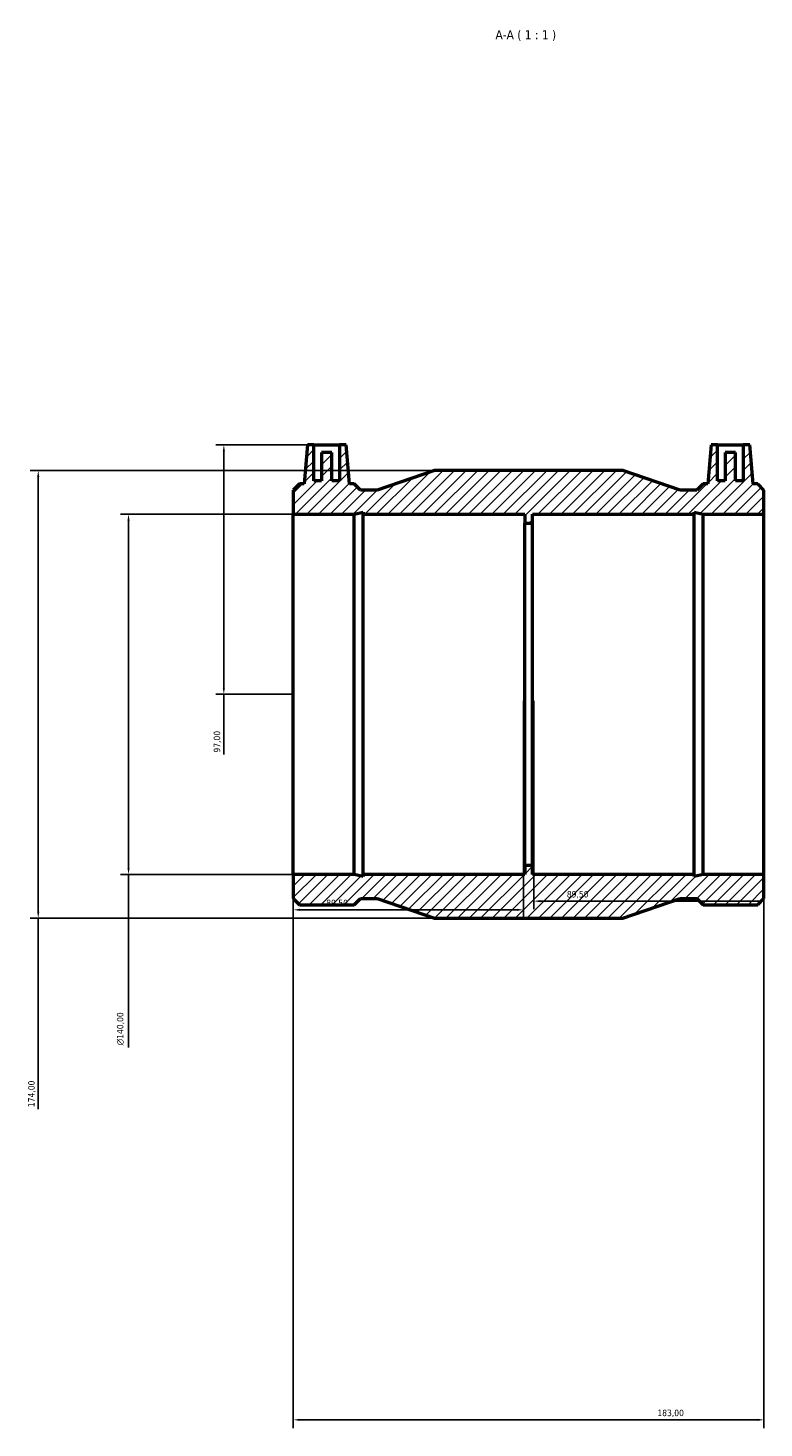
# Model space of a CAD drawing. Header units: millimetres. Extents: x -168 to 1261, y -220 to 1891.
# Tile 6 of 6: x 256 to 542, y 1347 to 1891. Entities that reach past the tile are written whole.
import ezdxf

# ---------------------------------------------------------------- set-up
doc = ezdxf.new("R2010")
doc.units = ezdxf.units.MM
for name, color, linetype, lineweight in [('Dimension (ISO)', 7, 'Continuous', 25), ('Hatch (ISO)', 7, 'Continuous', 18), ('Symbol (ISO)', 7, 'Continuous', 25), ('Visible (ISO)', 7, 'Continuous', 50)]:
    doc.layers.add(name, color=color, linetype=linetype, lineweight=lineweight)
doc.styles.add('Label Text (ISO)', font='tahoma.ttf')
doc.styles.add('Note Text (ISO)', font='tahoma.ttf')
doc.dimstyles.new('Default (ISO)', dxfattribs={"dimtxt": 2.5, "dimasz": 2.5, "dimexe": 3.175, "dimexo": 0, "dimgap": 0.762, "dimtad": 1, "dimrnd": 1e-08, "dimzin": 0, "dimtxsty": 'Note Text (ISO)', "dimcen": 0.09, "dimdle": 10, "dimclrd": 256, "dimclre": 256, "dimclrt": 232, "dimazin": 0, "dimtfac": 1.40208, "dimtmove": 0, "dimatfit": 3, "dimfxl": 1, "dimtolj": 1, "dimtzin": 0, "dimlwd": -1, "dimlwe": -1, "dimarcsym": 0})

# ---------------------------------------------------------------- blocks, each defined once
blk = doc.blocks.new('*D7')
at = {"layer": 'Defpoints', "color": 0, "transparency": 16777216}
for p in [(359.03, 1562.43), (542.03, 1562.43), (542.03, 1350.43)]:
    blk.add_point(p, dxfattribs=at)
at = {"layer": 'Dimension (ISO)', "transparency": 16777216}
for p, q in [((359.03, 1562.43), (359.03, 1347.25)), ((542.03, 1562.43), (542.03, 1347.25)), ((361.53, 1350.43), (539.53, 1350.43))]:
    blk.add_line(p, q, dxfattribs=at)
for points in [[(361.53, 1350.84), (361.53, 1350.01), (359.03, 1350.43)], [(539.53, 1350.84), (539.53, 1350.01), (542.03, 1350.43)]]:
    blk.add_solid(points, dxfattribs=at)
at = {"layer": 'Dimension (ISO)', "color": 232, "true_color": 0xca0064, "transparency": 16777216, "insert": (500.58, 1354.37), "char_height": 2.5, "attachment_point": 1, "style": 'Note Text (ISO)'}
blk.add_mtext('\\A1;183,00', dxfattribs=at)
blk = doc.blocks.new('*D8')
at = {"layer": 'Defpoints', "color": 0, "transparency": 16777216}
for p in [(452.53, 1629.93), (542.03, 1562.43), (452.53, 1552.03)]:
    blk.add_point(p, dxfattribs=at)
at = {"layer": 'Dimension (ISO)', "transparency": 16777216}
for p, q in [((452.53, 1629.93), (452.53, 1548.86)), ((542.03, 1562.43), (542.03, 1548.86)), ((539.53, 1552.03), (455.03, 1552.03))]:
    blk.add_line(p, q, dxfattribs=at)
for points in [[(455.03, 1552.45), (455.03, 1551.61), (452.53, 1552.03)], [(539.53, 1552.45), (539.53, 1551.61), (542.03, 1552.03)]]:
    blk.add_solid(points, dxfattribs=at)
at = {"layer": 'Dimension (ISO)', "color": 232, "true_color": 0xca0064, "transparency": 16777216, "insert": (465.39, 1555.97), "char_height": 2.5, "attachment_point": 1, "style": 'Note Text (ISO)'}
blk.add_mtext('\\A1;89,50', dxfattribs=at)
blk = doc.blocks.new('*D9')
at = {"layer": 'Defpoints', "color": 0, "transparency": 16777216}
for p in [(448.53, 1629.93), (359.03, 1562.43), (359.03, 1548.66)]:
    blk.add_point(p, dxfattribs=at)
at = {"layer": 'Dimension (ISO)', "transparency": 16777216}
for p, q in [((448.53, 1629.93), (448.53, 1545.49)), ((359.03, 1562.43), (359.03, 1545.49)), ((446.03, 1548.66), (361.53, 1548.66))]:
    blk.add_line(p, q, dxfattribs=at)
for points in [[(361.53, 1549.08), (361.53, 1548.25), (359.03, 1548.66)], [(446.03, 1549.08), (446.03, 1548.25), (448.53, 1548.66)]]:
    blk.add_solid(points, dxfattribs=at)
at = {"layer": 'Dimension (ISO)', "color": 232, "true_color": 0xca0064, "transparency": 16777216, "insert": (371.89, 1552.6), "char_height": 2.5, "attachment_point": 1, "style": 'Note Text (ISO)'}
blk.add_mtext('\\A1;89,50', dxfattribs=at)
blk = doc.blocks.new('*D10')
at = {"layer": 'Defpoints', "color": 0, "transparency": 16777216}
for p in [(367.08, 1729.43), (332.08, 1632.43), (359.03, 1632.43)]:
    blk.add_point(p, dxfattribs=at)
at = {"layer": 'Dimension (ISO)', "transparency": 16777216}
for p, q in [((367.08, 1729.43), (328.91, 1729.43)), ((332.08, 1726.93), (332.08, 1634.93)), ((359.03, 1632.43), (328.91, 1632.43)), ((332.08, 1632.43), (332.08, 1609.02))]:
    blk.add_line(p, q, dxfattribs=at)
for points in [[(331.66, 1726.93), (332.5, 1726.93), (332.08, 1729.43)], [(331.66, 1634.93), (332.5, 1634.93), (332.08, 1632.43)]]:
    blk.add_solid(points, dxfattribs=at)
at = {"layer": 'Dimension (ISO)', "color": 232, "true_color": 0xca0064, "transparency": 16777216, "insert": (328.15, 1609.78), "char_height": 2.5, "attachment_point": 1, "rotation": 90, "style": 'Note Text (ISO)'}
blk.add_mtext('\\A1;97,00', dxfattribs=at)
blk = doc.blocks.new('*D11')
at = {"layer": 'Defpoints', "color": 0, "transparency": 16777216}
for p in [(413.93, 1719.43), (259.93, 1545.43), (413.93, 1545.43)]:
    blk.add_point(p, dxfattribs=at)
at = {"layer": 'Dimension (ISO)', "transparency": 16777216}
for p, q in [((413.93, 1719.43), (256.76, 1719.43)), ((259.93, 1716.93), (259.93, 1547.93)), ((413.93, 1545.43), (256.76, 1545.43)), ((259.93, 1545.43), (259.93, 1471.21))]:
    blk.add_line(p, q, dxfattribs=at)
for points in [[(259.51, 1716.93), (260.35, 1716.93), (259.93, 1719.43)], [(259.51, 1547.93), (260.35, 1547.93), (259.93, 1545.43)]]:
    blk.add_solid(points, dxfattribs=at)
at = {"layer": 'Dimension (ISO)', "color": 232, "true_color": 0xca0064, "transparency": 16777216, "insert": (256, 1471.97), "char_height": 2.5, "attachment_point": 1, "rotation": 90, "style": 'Note Text (ISO)'}
blk.add_mtext('\\A1;174,00', dxfattribs=at)
blk = doc.blocks.new('*D12')
at = {"layer": 'Defpoints', "color": 0, "transparency": 16777216}
for p in [(359.03, 1702.43), (295.03, 1562.43), (359.03, 1562.43)]:
    blk.add_point(p, dxfattribs=at)
at = {"layer": 'Dimension (ISO)', "transparency": 16777216}
for p, q in [((359.03, 1702.43), (291.86, 1702.43)), ((295.03, 1699.93), (295.03, 1564.93)), ((359.03, 1562.43), (291.86, 1562.43)), ((295.03, 1562.43), (295.03, 1495.17))]:
    blk.add_line(p, q, dxfattribs=at)
for points in [[(294.61, 1699.93), (295.45, 1699.93), (295.03, 1702.43)], [(294.61, 1564.93), (295.45, 1564.93), (295.03, 1562.43)]]:
    blk.add_solid(points, dxfattribs=at)
at = {"layer": 'Dimension (ISO)', "color": 232, "true_color": 0xca0064, "transparency": 16777216, "insert": (290.51, 1495.93), "char_height": 2.5, "attachment_point": 1, "rotation": 90, "style": 'Note Text (ISO)'}
blk.add_mtext('\\A1;\\fAIGDT|b0|i0;\\H2.5000;\\ln\\fTahoma|b0|i0;\\H2.5000;140,00', dxfattribs=at)

msp = doc.modelspace()

# ---------------------------------------------------------------- hatches: boundary and pattern name
at = {"layer": 'Hatch (ISO)'}
h = msp.add_hatch(dxfattribs=at)
h.set_pattern_fill('ANSI31', color=256, scale=25.4, style=0)
h.set_pattern_definition([(45, (0, 0), (-2.245064, 2.245064), [])])
h.paths.add_polyline_path([(359.031, 1711.754), (359.031, 1702.427), (382.678, 1702.427), (386.204, 1703.177), (386.204, 1702.427), (449.031, 1702.427), (449.031, 1698.927), (452.031, 1698.927), (452.031, 1702.427), (514.859, 1702.427), (514.859, 1703.177), (518.385, 1702.427), (542.031, 1702.427), (542.031, 1711.754), (539.578, 1714.207), (537.813, 1714.207), (536.481, 1729.427), (533.981, 1729.427), (533.981, 1715.427), (530.981, 1715.427), (530.981, 1726.427), (526.981, 1726.427), (526.981, 1715.427), (523.981, 1715.427), (523.981, 1729.427), (521.481, 1729.427), (520.15, 1714.207), (518.385, 1714.207), (515.931, 1711.754), (509.406, 1711.754), (487.131, 1719.427), (413.931, 1719.427), (391.656, 1711.754), (385.131, 1711.754), (382.678, 1714.207), (380.913, 1714.207), (379.581, 1729.427), (377.081, 1729.427), (377.081, 1715.427), (374.081, 1715.427), (374.081, 1726.427), (370.081, 1726.427), (370.081, 1715.427), (367.081, 1715.427), (367.081, 1729.427), (364.581, 1729.427), (363.25, 1714.207), (361.485, 1714.207)])
h.paths.add_polyline_path([(359.031, 1562.427), (359.031, 1553.101), (361.485, 1550.647), (382.678, 1550.647), (385.131, 1553.101), (391.656, 1553.101), (413.931, 1545.427), (487.131, 1545.427), (509.406, 1553.101), (515.931, 1553.101), (518.385, 1550.647), (539.578, 1550.647), (542.031, 1553.101), (542.031, 1562.427), (518.385, 1562.427), (514.859, 1561.678), (514.859, 1562.427), (452.031, 1562.427), (452.031, 1565.927), (449.031, 1565.927), (449.031, 1562.427), (386.204, 1562.427), (386.204, 1561.678), (382.678, 1562.427)])

# ---------------------------------------------------------------- linework, layer by layer
at = {"layer": 'Visible (ISO)'}
for p, q in [((364.581, 1729.427), (363.25, 1714.207)), ((367.081, 1729.427), (364.581, 1729.427)), ((367.081, 1715.427), (367.081, 1729.427)), ((367.081, 1729.427), (377.081, 1729.427)), ((374.081, 1726.427), (370.081, 1726.427)), ((370.081, 1726.427), (370.081, 1715.427)), ((374.081, 1715.427), (374.081, 1726.427)), ((379.581, 1729.427), (377.081, 1729.427)), ((377.081, 1729.427), (377.081, 1715.427)), ((380.913, 1714.207), (379.581, 1729.427)), ((521.481, 1729.427), (520.15, 1714.207)), ((523.981, 1729.427), (521.481, 1729.427)), ((523.981, 1715.427), (523.981, 1729.427)), ((523.981, 1729.427), (533.981, 1729.427)), ((530.981, 1726.427), (526.981, 1726.427)), ((526.981, 1726.427), (526.981, 1715.427)), ((530.981, 1715.427), (530.981, 1726.427)), ((536.481, 1729.427), (533.981, 1729.427)), ((533.981, 1729.427), (533.981, 1715.427)), ((537.813, 1714.207), (536.481, 1729.427)), ((361.485, 1714.207), (359.031, 1711.754)), ((363.25, 1714.207), (361.485, 1714.207)), ((370.081, 1715.427), (367.081, 1715.427)), ((377.081, 1715.427), (374.081, 1715.427)), ((382.678, 1714.207), (380.913, 1714.207)), ((385.131, 1711.754), (382.678, 1714.207)), ((413.931, 1719.427), (391.656, 1711.754)), ((487.131, 1719.427), (413.931, 1719.427)), ((509.406, 1711.754), (487.131, 1719.427)), ((518.385, 1714.207), (515.931, 1711.754)), ((520.15, 1714.207), (518.385, 1714.207)), ((526.981, 1715.427), (523.981, 1715.427)), ((533.981, 1715.427), (530.981, 1715.427)), ((539.578, 1714.207), (537.813, 1714.207)), ((542.031, 1711.754), (539.578, 1714.207)), ((359.031, 1711.754), (359.031, 1702.427)), ((391.656, 1711.754), (385.131, 1711.754)), ((515.931, 1711.754), (509.406, 1711.754)), ((542.031, 1702.427), (542.031, 1711.754)), ((359.031, 1702.427), (382.678, 1702.427)), ((359.031, 1562.427), (359.031, 1702.427)), ((382.678, 1702.427), (386.204, 1703.177)), ((382.678, 1562.427), (382.678, 1702.427)), ((386.204, 1703.177), (386.204, 1702.427)), ((386.204, 1702.427), (449.031, 1702.427)), ((386.204, 1562.427), (386.204, 1702.427)), ((449.031, 1702.427), (449.031, 1698.927)), ((449.031, 1698.927), (452.031, 1698.927)), ((449.031, 1565.927), (449.031, 1698.927)), ((452.031, 1698.927), (452.031, 1702.427)), ((452.031, 1702.427), (514.859, 1702.427)), ((452.031, 1565.927), (452.031, 1698.927)), ((514.859, 1702.427), (514.859, 1703.177)), ((514.859, 1703.177), (518.385, 1702.427)), ((514.859, 1562.427), (514.859, 1702.427)), ((518.385, 1702.427), (542.031, 1702.427)), ((518.385, 1562.427), (518.385, 1702.427)), ((542.031, 1562.427), (542.031, 1702.427)), ((359.031, 1562.427), (359.031, 1553.101)), ((382.678, 1562.427), (359.031, 1562.427)), ((386.204, 1561.678), (382.678, 1562.427)), ((449.031, 1562.427), (386.204, 1562.427)), ((386.204, 1562.427), (386.204, 1561.678)), ((452.031, 1565.927), (449.031, 1565.927)), ((449.031, 1565.927), (449.031, 1562.427)), ((452.031, 1562.427), (452.031, 1565.927)), ((514.859, 1562.427), (452.031, 1562.427)), ((518.385, 1562.427), (514.859, 1561.678)), ((514.859, 1561.678), (514.859, 1562.427)), ((542.031, 1562.427), (518.385, 1562.427)), ((542.031, 1553.101), (542.031, 1562.427)), ((359.031, 1553.101), (361.485, 1550.647)), ((382.678, 1550.647), (385.131, 1553.101)), ((385.131, 1553.101), (391.656, 1553.101)), ((391.656, 1553.101), (413.931, 1545.427)), ((487.131, 1545.427), (509.406, 1553.101)), ((509.406, 1553.101), (515.931, 1553.101)), ((515.931, 1553.101), (518.385, 1550.647)), ((539.578, 1550.647), (542.031, 1553.101)), ((361.485, 1550.647), (382.678, 1550.647)), ((518.385, 1550.647), (539.578, 1550.647)), ((413.931, 1545.427), (487.131, 1545.427))]:
    msp.add_line(p, q, dxfattribs=at)

# ---------------------------------------------------------------- texts
at = {"layer": 'Symbol (ISO)', "insert": (437.669, 1886.427), "char_height": 3.5, "attachment_point": 7, "style": 'Label Text (ISO)'}
msp.add_mtext('A-A ( 1 : 1 )', dxfattribs=at)

# ---------------------------------------------------------------- dimensions: what is measured, and where the dimension line sits
at = {"layer": 'Dimension (ISO)'}
for base, p1, p2, angle, override, picture, middle in [((332.081, 1632.427), (367.081, 1729.427), (359.031, 1632.427), 90, {"dimdec": 2, "dimtp": 0, "dimtm": 0, "dimtdec": 2, "dimtofl": 0, "dimatfit": 2}, '*D10', (332.081, 1613.927)), ((259.931, 1545.427), (413.931, 1719.427), (413.931, 1545.427), 90, {"dimdec": 2, "dimtp": 0, "dimtm": 0, "dimtdec": 2, "dimtofl": 0, "dimatfit": 2}, '*D11', (259.931, 1476.927)), ((359.031, 1548.663), (448.531, 1629.927), (359.031, 1562.427), 180, {"dimdec": 2, "dimtp": 0, "dimtm": 0, "dimtdec": 2, "dimtofl": 0, "dimatfit": 1}, '*D9', (376.031, 1548.663)), ((452.531, 1552.032), (542.031, 1562.427), (452.531, 1629.927), 180, {"dimdec": 2, "dimtp": 0, "dimtm": 0, "dimtdec": 2, "dimtofl": 0, "dimatfit": 1}, '*D8', (469.531, 1552.032)), ((542.031, 1350.427), (359.031, 1562.427), (542.031, 1562.427), 180, {"dimdec": 2, "dimtp": 0, "dimtm": 0, "dimtdec": 2, "dimtofl": 0, "dimatfit": 1}, '*D7', (505.531, 1350.427))]:
    dim = msp.add_linear_dim(base=base, p1=p1, p2=p2, angle=angle, dimstyle='Default (ISO)', override=override, dxfattribs=at)
    dim.commit()
    dim.dimension.update_dxf_attribs({"geometry": picture, "text_midpoint": middle, "dimtype": 160})
dim = msp.add_linear_dim(base=(295.031, 1562.427), p1=(359.031, 1702.427), p2=(359.031, 1562.427), angle=90, text='\\fAIGDT|b0|i0;\\H2.5000;\\ln\\fTahoma|b0|i0;\\H2.5000;<>', dimstyle='Default (ISO)', override={"dimdec": 2, "dimtp": 0, "dimtm": 0, "dimtdec": 2, "dimtofl": 0, "dimatfit": 2}, dxfattribs=at)
dim.commit()
dim.dimension.update_dxf_attribs({"geometry": '*D12', "text_midpoint": (295.031, 1502.427), "dimtype": 160})

doc.saveas('drawing.dxf')
